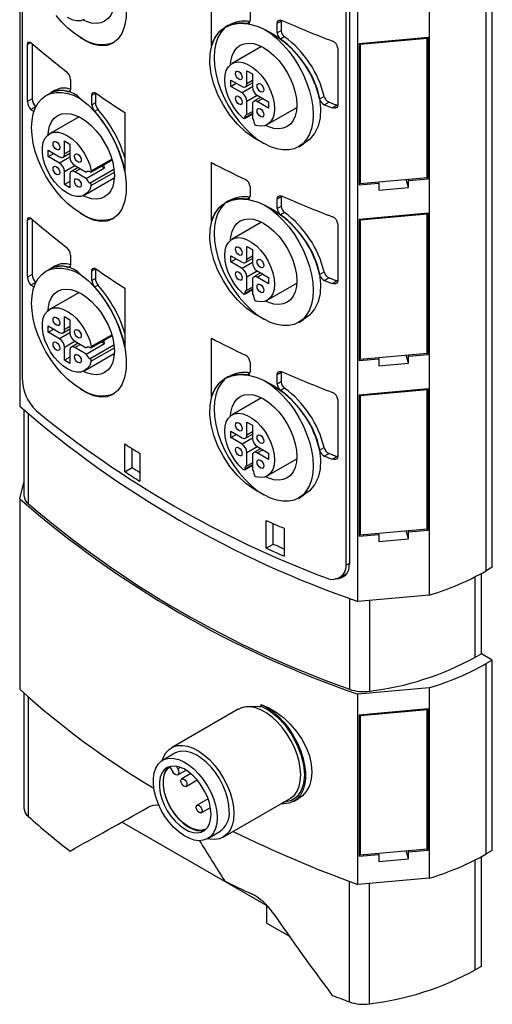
# Model space of a CAD drawing. Header units: millimetres. Extents: x 0 to 699, y 0 to 540.
# Tile 6 of 8: x 478 to 533, y 325 to 439. Entities that reach past the tile are written whole.
import ezdxf

# ---------------------------------------------------------------- set-up
doc = ezdxf.new("R2010")
doc.units = ezdxf.units.MM
doc.header["$LTSCALE"] = 2.5

msp = doc.modelspace()

# ---------------------------------------------------------------- linework, layer by layer
for p, q in [((477.985, 483.636), (477.985, 394.552)), ((478.259, 479.162), (478.259, 397.867)), ((532.933, 375.815), (532.933, 464.9)), ((532.226, 375.407), (532.226, 464.491)), ((525.608, 461.675), (525.608, 372.59)), ((517.306, 371.852), (517.306, 460.937)), ((515.948, 376.052), (515.948, 457.404)), ((516.31, 457.613), (516.31, 376.261)), ((500.28, 436.414), (500.28, 443.252)), ((504.767, 440.472), (504.767, 439.36)), ((502.247, 438.804), (501.868, 438.585)), ((504.388, 438.994), (504.738, 439.196)), ((507.932, 439.033), (508.372, 439.287)), ((507.932, 437.922), (507.932, 439.033)), ((508.383, 439.385), (508.372, 439.287)), ((508.372, 439.287), (508.372, 438.175)), ((508.372, 438.175), (507.932, 437.922)), ((508.768, 437.462), (508.323, 437.206)), ((525.46, 437.369), (517.455, 436.658)), ((525.361, 437.279), (517.553, 436.585)), ((525.34, 437.359), (525.361, 437.279)), ((525.361, 421.111), (525.361, 437.279)), ((525.46, 420.957), (525.46, 437.369)), ((479.295, 436.785), (478.902, 436.558)), ((478.902, 429.944), (478.902, 436.558)), ((479.453, 436.651), (479.453, 430.262)), ((506.098, 436.339), (502.669, 434.36)), ((505.969, 436.401), (505.959, 436.259)), ((514.964, 436.153), (514.964, 429.539)), ((517.455, 436.658), (517.455, 420.245)), ((517.553, 436.585), (517.532, 436.665)), ((517.553, 436.585), (517.553, 420.417)), ((504.401, 433.524), (505.037, 433.157)), ((504.401, 432.013), (504.401, 433.524)), ((505.037, 433.157), (505.037, 431.646)), ((483.891, 432.499), (483.891, 431.387)), ((502.527, 432.442), (503.835, 431.687)), ((502.527, 431.707), (502.527, 432.442)), ((502.527, 431.707), (503.164, 432.075)), ((503.835, 430.952), (502.527, 431.707)), ((505.037, 431.646), (503.835, 430.952)), ((504.235, 431.647), (505.037, 432.11)), ((505.037, 432.381), (504.401, 432.013)), ((479.453, 430.262), (478.902, 429.944)), ((481.63, 430.969), (481.058, 430.639)), ((482.108, 431.257), (481.625, 430.978)), ((483.594, 431.068), (483.868, 431.227)), ((486.382, 430.671), (486.786, 430.904)), ((486.382, 429.56), (486.382, 430.671)), ((486.786, 430.904), (486.786, 429.793)), ((504.401, 429.972), (505.603, 430.666)), ((506.005, 430.434), (505.203, 429.971)), ((505.603, 430.666), (506.911, 429.911)), ((505.603, 429.931), (506.24, 430.299)), ((512.859, 430.249), (513.372, 430.545)), ((479.836, 429.341), (479.296, 429.029)), ((486.786, 429.793), (486.382, 429.56)), ((504.401, 428.43), (504.401, 429.972)), ((505.037, 429.605), (505.037, 428.063)), ((506.911, 429.176), (505.603, 429.931)), ((506.769, 427.258), (510.197, 429.237)), ((506.911, 429.911), (506.911, 429.176)), ((510.058, 429.157), (510.187, 429.095)), ((513.959, 429.861), (513.436, 429.559)), ((514.909, 429.507), (514.369, 429.196)), ((484.884, 428.172), (481.456, 426.193)), ((484.756, 428.234), (484.745, 428.091)), ((487.091, 429.027), (486.692, 428.797)), ((490.208, 428.653), (490.208, 421.815)), ((504.112, 427.966), (505.037, 428.5)), ((505.037, 428.563), (504.154, 428.052)), ((504.401, 428.43), (505.037, 428.797)), ((505.037, 428.31), (504.918, 428.431)), ((483.188, 425.357), (483.824, 424.989)), ((483.188, 423.846), (483.188, 425.357)), ((483.824, 424.989), (483.824, 423.479)), ((510.42, 424.69), (510.992, 425.02)), ((481.314, 424.275), (482.622, 423.519)), ((481.314, 423.54), (481.314, 424.275)), ((481.314, 423.54), (481.95, 423.907)), ((482.622, 422.785), (481.314, 423.54)), ((483.824, 423.478), (482.622, 422.785)), ((483.022, 423.48), (483.824, 423.943)), ((483.824, 424.213), (483.188, 423.846)), ((483.188, 421.805), (484.39, 422.499)), ((484.792, 422.267), (483.99, 421.804)), ((484.39, 422.499), (485.725, 421.728)), ((486.272, 421.746), (488.718, 423.158)), ((486.308, 421.882), (488.69, 423.257)), ((487.468, 422.436), (487.847, 422.218)), ((500.28, 416.001), (500.28, 422.838)), ((483.188, 420.294), (483.188, 421.805)), ((483.824, 421.437), (483.824, 419.927)), ((484.39, 421.764), (485.026, 422.131)), ((485.725, 420.993), (484.39, 421.764)), ((485.725, 420.993), (487.847, 422.218)), ((485.875, 421.814), (485.725, 421.728)), ((488.948, 422.048), (486.176, 420.447)), ((488.98, 421.708), (486.308, 420.166)), ((517.553, 420.417), (525.361, 421.111)), ((525.361, 421.327), (525.46, 420.957)), ((483.824, 420.662), (483.188, 420.294)), ((483.824, 419.927), (483.188, 420.294)), ((485.556, 419.091), (488.984, 421.07)), ((488.845, 420.99), (488.974, 420.928)), ((504.767, 420.058), (504.767, 418.946)), ((517.553, 420.417), (517.455, 420.788)), ((517.455, 420.245), (519.728, 420.447)), ((519.728, 420.447), (519.685, 420.607)), ((519.728, 420.447), (519.728, 419.631)), ((523.187, 419.938), (522.932, 420.895)), ((523.144, 420.914), (523.187, 420.755)), ((523.187, 420.755), (525.46, 420.957)), ((523.187, 419.938), (523.187, 420.755)), ((507.932, 418.62), (508.372, 418.873)), ((508.383, 418.972), (508.372, 418.873)), ((508.372, 418.873), (508.372, 417.762)), ((519.728, 419.631), (523.187, 419.938)), ((502.247, 418.391), (501.868, 418.172)), ((504.388, 418.581), (504.738, 418.783)), ((507.932, 417.508), (507.932, 418.62)), ((508.372, 417.762), (507.932, 417.508)), ((508.768, 417.049), (508.323, 416.792)), ((525.46, 416.956), (517.455, 416.244)), ((525.361, 416.865), (517.553, 416.171)), ((525.34, 416.945), (525.361, 416.865)), ((525.361, 400.698), (525.361, 416.865)), ((525.46, 400.543), (525.46, 416.956)), ((479.278, 416.362), (478.902, 416.145)), ((478.902, 409.531), (478.902, 416.145)), ((479.453, 416.238), (479.453, 409.849)), ((506.098, 415.925), (502.669, 413.946)), ((505.969, 415.988), (505.959, 415.845)), ((514.964, 415.74), (514.964, 409.126)), ((517.455, 416.244), (517.455, 399.832)), ((517.553, 416.171), (517.532, 416.251)), ((517.553, 416.171), (517.553, 400.004)), ((504.401, 413.111), (505.037, 412.743)), ((504.401, 411.6), (504.401, 413.111)), ((483.891, 412.085), (483.891, 410.973)), ((502.527, 412.028), (503.835, 411.273)), ((502.527, 411.294), (502.527, 412.028)), ((505.037, 411.967), (504.401, 411.6)), ((505.037, 412.743), (505.037, 411.233)), ((482.108, 410.843), (481.625, 410.565)), ((483.594, 410.655), (483.868, 410.813)), ((502.527, 411.294), (503.164, 411.661)), ((503.835, 410.538), (502.527, 411.294)), ((505.037, 411.232), (503.835, 410.538)), ((504.235, 411.234), (505.037, 411.697)), ((479.453, 409.849), (478.902, 409.531)), ((481.63, 410.556), (481.058, 410.225)), ((486.382, 410.258), (486.786, 410.491)), ((486.382, 409.146), (486.382, 410.258)), ((486.786, 410.491), (486.786, 409.379)), ((504.401, 409.559), (505.603, 410.253)), ((506.005, 410.021), (505.203, 409.557)), ((505.603, 410.253), (506.911, 409.498)), ((505.603, 409.518), (506.24, 409.885)), ((512.859, 409.835), (513.372, 410.131)), ((479.836, 408.927), (479.296, 408.615)), ((486.786, 409.379), (486.382, 409.146)), ((487.091, 408.614), (486.692, 408.383)), ((504.401, 408.017), (504.401, 409.559)), ((505.037, 409.191), (505.037, 407.649)), ((506.911, 408.763), (505.603, 409.518)), ((506.769, 406.845), (510.197, 408.824)), ((506.911, 409.498), (506.911, 408.763)), ((510.058, 408.744), (510.187, 408.681)), ((513.959, 409.447), (513.436, 409.145)), ((514.909, 409.094), (514.369, 408.782)), ((484.884, 407.758), (481.456, 405.779)), ((484.756, 407.82), (484.745, 407.678)), ((490.208, 408.239), (490.208, 401.401)), ((504.112, 407.552), (505.037, 408.086)), ((505.037, 408.149), (504.154, 407.639)), ((504.401, 408.017), (505.037, 408.384)), ((505.037, 407.896), (504.918, 408.017)), ((483.188, 404.943), (483.824, 404.576)), ((483.188, 403.433), (483.188, 404.943)), ((483.824, 404.576), (483.824, 403.065)), ((510.42, 404.276), (510.992, 404.607)), ((481.314, 403.861), (482.622, 403.106)), ((481.314, 403.126), (481.314, 403.861)), ((481.314, 403.126), (481.95, 403.494)), ((482.622, 402.371), (481.314, 403.126)), ((483.824, 403.065), (482.622, 402.371)), ((483.022, 403.066), (483.824, 403.529)), ((483.824, 403.8), (483.188, 403.433)), ((486.308, 401.468), (488.69, 402.843)), ((483.188, 401.391), (484.39, 402.085)), ((484.792, 401.853), (483.99, 401.39)), ((484.39, 402.085), (485.725, 401.314)), ((484.39, 401.35), (485.026, 401.718)), ((485.725, 400.58), (487.847, 401.804)), ((486.272, 401.332), (488.718, 402.745)), ((487.468, 402.023), (487.847, 401.804)), ((500.28, 395.587), (500.28, 402.425)), ((483.188, 399.881), (483.188, 401.391)), ((483.824, 401.024), (483.824, 399.513)), ((485.725, 400.58), (484.39, 401.35)), ((485.556, 398.677), (488.984, 400.656)), ((485.875, 401.401), (485.725, 401.314)), ((488.948, 401.634), (486.176, 400.034)), ((488.98, 401.295), (486.308, 399.752)), ((488.845, 400.576), (488.974, 400.514)), ((517.553, 400.004), (525.361, 400.698)), ((523.144, 400.501), (523.187, 400.341)), ((523.187, 400.341), (525.46, 400.543)), ((525.361, 400.914), (525.46, 400.543)), ((483.824, 400.248), (483.188, 399.881)), ((483.824, 399.513), (483.188, 399.881)), ((504.767, 399.645), (504.767, 398.533)), ((517.553, 400.004), (517.455, 400.374)), ((517.455, 399.832), (519.728, 400.034)), ((519.728, 400.034), (519.685, 400.193)), ((519.728, 400.034), (519.728, 399.217)), ((519.728, 399.217), (523.187, 399.525)), ((523.187, 399.525), (522.932, 400.482)), ((523.187, 399.525), (523.187, 400.341)), ((504.388, 398.167), (504.738, 398.369)), ((507.932, 398.206), (508.372, 398.46)), ((508.383, 398.558), (508.372, 398.46)), ((508.372, 398.46), (508.372, 397.348)), ((502.247, 397.977), (501.868, 397.758)), ((507.932, 397.095), (507.932, 398.206)), ((508.372, 397.348), (507.932, 397.095)), ((508.768, 396.635), (508.323, 396.379)), ((525.46, 396.542), (517.455, 395.831)), ((525.361, 396.452), (517.553, 395.758)), ((525.34, 396.532), (525.361, 396.452)), ((525.361, 380.284), (525.361, 396.452)), ((525.46, 380.13), (525.46, 396.542)), ((506.098, 395.512), (502.669, 393.533)), ((505.969, 395.574), (505.959, 395.432)), ((514.964, 395.326), (514.964, 388.712)), ((517.455, 395.831), (517.455, 379.418)), ((517.553, 395.758), (517.532, 395.838)), ((517.553, 395.758), (517.553, 379.59)), ((478.486, 394.098), (478.486, 384.149)), ((478.967, 393.668), (478.967, 383.208)), ((504.401, 392.697), (505.037, 392.33)), ((504.401, 391.186), (504.401, 392.697)), ((502.527, 391.615), (503.835, 390.86)), ((502.527, 390.88), (502.527, 391.615)), ((505.037, 391.554), (504.401, 391.186)), ((505.037, 392.33), (505.037, 390.819)), ((502.527, 390.88), (503.164, 391.248)), ((503.835, 390.125), (502.527, 390.88)), ((505.037, 390.819), (503.835, 390.125)), ((504.235, 390.82), (505.037, 391.283)), ((490.216, 386.922), (490.216, 390.148)), ((491.059, 387.409), (491.059, 389.609)), ((504.401, 389.145), (505.603, 389.839)), ((504.401, 387.603), (504.401, 389.145)), ((506.005, 389.607), (505.203, 389.144)), ((505.603, 389.839), (506.911, 389.084)), ((505.603, 389.104), (506.24, 389.472)), ((506.911, 388.349), (505.603, 389.104)), ((506.911, 389.084), (506.911, 388.349)), ((512.859, 389.422), (513.372, 389.718)), ((491.97, 389.038), (491.97, 385.812)), ((504.401, 387.603), (505.037, 387.97)), ((505.037, 388.778), (505.037, 387.236)), ((506.769, 386.431), (510.197, 388.41)), ((510.058, 388.33), (510.187, 388.268)), ((513.959, 389.034), (513.436, 388.732)), ((514.909, 388.68), (514.369, 388.369)), ((490.216, 386.922), (491.059, 387.409)), ((504.112, 387.139), (505.037, 387.673)), ((505.037, 387.736), (504.154, 387.225)), ((505.037, 387.483), (504.918, 387.604)), ((477.985, 383.773), (478.486, 385.652)), ((477.985, 383.773), (477.985, 361.645)), ((510.42, 383.863), (510.992, 384.193)), ((506.647, 378.039), (506.647, 381.264)), ((507.469, 378.513), (507.469, 380.896)), ((508.73, 380.343), (508.73, 377.118)), ((517.553, 379.59), (517.455, 379.961)), ((517.553, 379.59), (525.361, 380.284)), ((523.187, 379.111), (522.932, 380.068)), ((523.144, 380.087), (523.187, 379.928)), ((523.187, 379.928), (525.46, 380.13)), ((523.187, 379.111), (523.187, 379.928)), ((525.361, 380.5), (525.46, 380.13)), ((517.455, 379.418), (519.728, 379.62)), ((519.728, 379.62), (519.685, 379.78)), ((519.728, 379.62), (519.728, 378.804)), ((519.728, 378.804), (523.187, 379.111)), ((506.647, 378.039), (507.469, 378.513)), ((516.31, 376.261), (515.948, 376.052)), ((516.31, 376.261), (516.31, 376.139)), ((532.933, 375.815), (532.226, 375.407)), ((515.217, 374.649), (515.928, 375.06)), ((530.953, 365.363), (530.953, 374.717)), ((531.66, 365.771), (531.66, 375.089)), ((516.326, 372.213), (516.326, 361.641)), ((525.608, 372.59), (517.306, 371.852)), ((518.64, 371.971), (518.64, 361.409)), ((530.953, 365.363), (531.66, 365.771)), ((532.933, 365.037), (531.66, 365.771)), ((532.933, 365.037), (532.226, 364.628)), ((532.933, 342.908), (532.933, 365.037)), ((532.226, 342.5), (532.226, 364.628)), ((525.608, 361.812), (517.306, 361.074)), ((525.608, 361.812), (525.608, 339.683)), ((478.486, 361.191), (478.486, 347.813)), ((478.967, 360.762), (478.967, 346.872)), ((517.306, 338.945), (517.306, 361.074)), ((503.387, 359.315), (495.638, 354.842)), ((506.062, 359.688), (506.062, 359.852)), ((525.46, 359.349), (517.455, 358.637)), ((525.34, 359.338), (525.361, 359.258)), ((525.46, 342.936), (525.46, 359.349)), ((517.455, 358.637), (517.455, 342.225)), ((517.553, 358.564), (517.532, 358.644)), ((525.361, 359.258), (517.553, 358.564)), ((517.553, 358.564), (517.553, 342.397)), ((525.361, 343.091), (525.361, 359.258)), ((496.013, 354.192), (494.599, 353.376)), ((495.446, 352.603), (495.775, 352.034)), ((496.375, 352.38), (496.2, 352.683)), ((496.679, 352.556), (496.375, 352.38)), ((496.375, 351.688), (497.327, 352.238)), ((497.887, 351.831), (496.832, 351.222)), ((497.332, 350.355), (498.618, 351.098)), ((499.886, 348.902), (498.6, 348.16)), ((499.1, 347.294), (500.155, 347.903)), ((501.638, 344.449), (509.416, 348.939)), ((509.416, 348.939), (509.466, 348.97)), ((509.878, 348.629), (510.392, 348.925)), ((506.689, 336.503), (489.878, 346.208)), ((499.849, 344.282), (501.263, 345.099)), ((525.361, 343.307), (525.46, 342.936)), ((517.553, 342.397), (517.455, 342.767)), ((517.455, 342.225), (519.728, 342.427)), ((517.553, 342.397), (525.361, 343.091)), ((519.728, 342.427), (519.685, 342.586)), ((519.728, 342.427), (519.728, 341.61)), ((523.187, 341.918), (522.932, 342.875)), ((523.144, 342.894), (523.187, 342.734)), ((523.187, 342.734), (525.46, 342.936)), ((523.187, 341.918), (523.187, 342.734)), ((531.66, 329.435), (531.66, 342.183)), ((532.933, 342.908), (532.226, 342.5)), ((519.728, 341.61), (523.187, 341.918)), ((530.953, 329.027), (530.953, 341.811)), ((516.326, 325.305), (516.326, 339.306)), ((525.608, 339.683), (517.306, 338.945)), ((518.64, 325.073), (518.64, 339.064)), ((506.689, 336.507), (506.689, 334.462)), ((509.322, 332.942), (506.689, 334.462)), ((531.66, 329.435), (530.953, 329.027))]:
    msp.add_line(p, q)
at = {"flags": 128}
for points in [[(485.071, 450.684), (485.929, 449.978), (486.775, 449.108), (487.584, 448.094), (488.332, 446.967), (488.989, 445.761), (489.54, 444.505), (489.962, 443.237), (490.246, 441.989), (490.379, 440.796), (490.359, 439.689), (490.185, 438.702), (489.865, 437.862), (489.408, 437.195), (488.83, 436.718), (488.151, 436.451), (487.392, 436.397), (486.576, 436.563), (485.73, 436.942), (485.071, 437.375)], [(488.992, 441.766), (488.945, 441.096), (488.803, 440.498), (488.571, 439.985), (488.255, 439.572), (487.862, 439.267), (487.401, 439.079), (486.885, 439.011), (486.325, 439.067), (485.736, 439.243), (485.362, 439.412)], [(485.071, 437.375), (484.324, 437.871), (483.591, 438.471), (482.884, 439.164), (482.215, 439.938)], [(485.49, 439.469), (485.065, 439.333), (484.586, 439.325), (484.07, 439.446), (483.535, 439.691)], [(506.407, 425.058), (505.328, 425.637), (504.286, 426.394), (503.311, 427.312), (502.428, 428.361), (501.664, 429.505), (501.034, 430.715), (500.556, 431.951), (500.238, 433.179), (500.089, 434.363), (500.111, 435.471), (500.306, 436.47), (500.665, 437.333), (501.184, 438.036), (501.847, 438.562), (502.64, 438.895), (503.541, 439.031), (504.529, 438.964), (505.575, 438.701), (506.407, 438.367)], [(501.842, 438.5), (501.789, 438.453), (501.365, 437.971), (501.027, 437.381), (500.782, 436.694), (500.633, 435.92), (500.583, 435.075), (500.633, 434.172), (500.782, 433.226), (501.027, 432.255), (501.365, 431.275), (501.789, 430.304), (502.292, 429.357), (502.866, 428.452), (503.5, 427.604), (504.183, 426.828), (504.903, 426.137), (505.649, 425.544), (506.407, 425.058)], [(506.407, 438.367), (507.504, 437.766), (508.576, 436.999), (509.593, 436.086), (510.523, 435.051), (511.339, 433.921), (512.013, 432.726), (512.516, 431.511), (512.842, 430.299), (512.973, 429.142), (512.916, 428.053), (512.671, 427.075), (512.251, 426.222), (511.664, 425.519), (510.988, 425.027)], [(506.407, 438.367), (507.153, 437.871), (507.886, 437.271), (508.593, 436.578), (509.262, 435.804), (509.882, 434.961), (510.442, 434.064), (510.933, 433.127), (511.347, 432.168), (511.676, 431.201), (511.915, 430.244), (512.06, 429.312), (512.108, 428.421), (512.06, 427.586), (511.915, 426.822), (511.676, 426.141), (511.347, 425.554), (510.933, 425.072), (510.442, 424.702), (509.882, 424.452), (509.262, 424.325), (508.593, 424.323), (507.886, 424.446), (507.153, 424.692), (506.407, 425.058)], [(507.932, 439.033), (507.963, 439.207), (508.053, 439.335), (508.193, 439.401), (508.367, 439.399), (508.495, 439.358)], [(478.902, 436.558), (478.923, 436.726), (478.985, 436.837), (479.081, 436.881), (479.202, 436.851), (479.296, 436.786)], [(502.493, 434.239), (502.533, 434.646), (502.675, 435.244), (502.906, 435.757), (503.223, 436.17), (503.616, 436.475), (504.077, 436.664), (504.593, 436.731), (505.153, 436.675), (505.742, 436.499), (506.345, 436.205), (506.949, 435.802), (507.538, 435.298), (508.098, 434.708), (508.614, 434.044), (509.075, 433.324), (509.468, 432.565), (509.785, 431.786), (510.016, 431.006), (510.158, 430.244), (510.205, 429.52)], [(503.976, 428.002), (503.471, 428.508), (503.009, 429.094), (502.605, 429.738), (502.275, 430.42), (502.029, 431.115), (501.875, 431.799), (501.82, 432.45), (501.865, 433.043), (502.008, 433.56), (502.245, 433.982), (502.566, 434.294), (502.963, 434.487), (503.419, 434.552), (503.921, 434.488), (504.45, 434.298), (504.988, 433.987), (505.517, 433.567), (506.019, 433.051), (506.476, 432.458), (506.872, 431.809), (507.194, 431.125), (507.43, 430.43), (507.573, 429.748), (507.618, 429.102), (507.563, 428.516), (507.41, 428.009), (507.163, 427.598), (506.833, 427.298), (506.43, 427.119), (505.967, 427.067), (505.462, 427.144)], [(503.468, 432.528), (503.319, 432.648), (503.193, 432.818), (503.108, 433.012), (503.079, 433.201), (503.108, 433.356), (503.193, 433.453), (503.319, 433.478), (503.468, 433.426), (503.616, 433.306), (503.743, 433.136), (503.827, 432.941), (503.856, 432.752), (503.827, 432.598), (503.743, 432.501), (503.616, 432.476), (503.468, 432.528)], [(505.971, 431.083), (505.822, 431.203), (505.696, 431.373), (505.611, 431.567), (505.582, 431.756), (505.611, 431.911), (505.696, 432.008), (505.822, 432.033), (505.971, 431.981), (506.12, 431.861), (506.246, 431.691), (506.33, 431.496), (506.36, 431.307), (506.33, 431.153), (506.246, 431.056), (506.12, 431.031), (505.971, 431.083)], [(485.071, 416.962), (484.324, 417.458), (483.591, 418.058), (482.884, 418.75), (482.215, 419.525), (481.596, 420.368), (481.036, 421.265), (480.545, 422.201), (480.131, 423.161), (479.802, 424.127), (479.563, 425.085), (479.418, 426.017), (479.369, 426.907), (479.418, 427.742), (479.563, 428.507), (479.802, 429.188), (480.131, 429.775), (480.545, 430.257), (481.036, 430.626), (481.596, 430.877), (482.215, 431.004), (482.884, 431.006), (483.591, 430.883), (484.324, 430.636), (485.071, 430.27)], [(483.891, 431.387), (483.867, 431.217), (483.798, 431.102), (483.693, 431.055), (483.594, 431.068)], [(485.071, 430.27), (485.929, 429.564), (486.775, 428.694), (487.584, 427.68), (488.332, 426.553), (488.989, 425.347), (489.54, 424.091), (489.962, 422.824), (490.246, 421.575), (490.379, 420.382), (490.359, 419.276), (490.185, 418.289), (489.865, 417.448), (489.408, 416.781), (488.83, 416.305), (488.151, 416.037), (487.392, 415.984), (486.576, 416.15), (485.73, 416.528), (485.071, 416.962)], [(486.382, 430.671), (486.407, 430.842), (486.479, 430.959), (486.589, 431.008), (486.727, 430.984), (486.828, 430.929)], [(503.468, 429.637), (503.319, 429.757), (503.193, 429.928), (503.108, 430.122), (503.079, 430.311), (503.108, 430.466), (503.193, 430.563), (503.319, 430.587), (503.468, 430.535), (503.616, 430.415), (503.743, 430.245), (503.827, 430.051), (503.856, 429.862), (503.827, 429.707), (503.743, 429.61), (503.616, 429.586), (503.468, 429.637)], [(505.971, 428.192), (505.822, 428.312), (505.696, 428.483), (505.611, 428.677), (505.582, 428.866), (505.611, 429.021), (505.696, 429.118), (505.822, 429.142), (505.971, 429.09), (506.12, 428.97), (506.246, 428.8), (506.33, 428.606), (506.36, 428.417), (506.33, 428.262), (506.246, 428.165), (506.12, 428.14), (505.971, 428.192)], [(510.205, 429.52), (510.158, 428.85), (510.016, 428.252), (509.785, 427.739), (509.468, 427.326), (509.075, 427.021), (508.614, 426.832), (508.098, 426.765), (507.538, 426.82), (506.949, 426.997), (506.576, 427.166)], [(514.964, 429.539), (514.931, 429.365), (514.838, 429.236), (514.693, 429.164), (514.511, 429.158), (514.369, 429.196)], [(481.279, 426.071), (481.32, 426.479), (481.461, 427.077), (481.693, 427.589), (482.01, 428.003), (482.403, 428.308), (482.864, 428.496), (483.38, 428.563), (483.94, 428.508), (484.528, 428.331), (485.132, 428.038), (485.736, 427.634), (486.325, 427.131), (486.885, 426.54), (487.401, 425.877), (487.862, 425.157), (488.255, 424.398), (488.571, 423.619), (488.803, 422.839), (488.945, 422.077), (488.992, 421.352)], [(504.154, 428.052), (504.149, 428.019), (504.138, 427.991), (504.12, 427.971), (504.097, 427.959), (504.069, 427.957), (504.039, 427.963), (504.008, 427.979), (503.976, 428.002)], [(486.308, 420.166), (486.123, 419.69), (485.847, 419.315), (485.49, 419.055), (485.065, 418.919), (484.586, 418.911), (484.07, 419.032), (483.535, 419.278), (482.998, 419.639), (482.479, 420.104), (481.996, 420.656), (481.564, 421.277), (481.2, 421.945), (480.915, 422.637), (480.719, 423.329), (480.619, 423.997), (480.619, 424.619), (480.719, 425.172), (480.915, 425.639), (481.2, 426.002), (481.564, 426.249), (481.996, 426.371), (482.479, 426.365), (482.998, 426.231), (483.535, 425.973), (484.07, 425.6), (484.586, 425.125), (485.065, 424.564), (485.49, 423.937), (485.847, 423.266), (486.123, 422.573), (486.308, 421.882)], [(482.254, 424.36), (482.106, 424.481), (481.979, 424.651), (481.895, 424.845), (481.865, 425.034), (481.895, 425.189), (481.979, 425.286), (482.106, 425.31), (482.254, 425.259), (482.403, 425.139), (482.529, 424.968), (482.614, 424.774), (482.643, 424.585), (482.614, 424.43), (482.529, 424.333), (482.403, 424.309), (482.254, 424.36)], [(484.758, 422.915), (484.609, 423.035), (484.483, 423.206), (484.398, 423.4), (484.369, 423.589), (484.398, 423.744), (484.483, 423.841), (484.609, 423.865), (484.758, 423.814), (484.906, 423.693), (485.033, 423.523), (485.117, 423.329), (485.146, 423.14), (485.117, 422.985), (485.033, 422.888), (484.906, 422.864), (484.758, 422.915)], [(482.254, 421.47), (482.106, 421.59), (481.979, 421.76), (481.895, 421.955), (481.865, 422.143), (481.895, 422.298), (481.979, 422.395), (482.106, 422.42), (482.254, 422.368), (482.403, 422.248), (482.529, 422.078), (482.614, 421.883), (482.643, 421.694), (482.614, 421.54), (482.529, 421.443), (482.403, 421.418), (482.254, 421.47)], [(488.992, 421.352), (488.945, 420.683), (488.803, 420.084), (488.571, 419.572), (488.255, 419.158), (487.862, 418.853), (487.401, 418.665), (486.885, 418.598), (486.325, 418.653), (485.736, 418.83), (485.362, 418.999)], [(486.308, 421.882), (486.313, 421.843), (486.31, 421.808), (486.301, 421.778), (486.285, 421.756), (486.263, 421.742), (486.237, 421.737), (486.207, 421.74), (486.176, 421.753)], [(484.758, 420.025), (484.609, 420.145), (484.483, 420.315), (484.398, 420.509), (484.369, 420.698), (484.398, 420.853), (484.483, 420.95), (484.609, 420.975), (484.758, 420.923), (484.906, 420.803), (485.033, 420.633), (485.117, 420.438), (485.146, 420.249), (485.117, 420.095), (485.033, 419.998), (484.906, 419.973), (484.758, 420.025)], [(507.932, 418.62), (507.963, 418.794), (508.053, 418.921), (508.193, 418.988), (508.367, 418.986), (508.495, 418.945)], [(506.407, 404.645), (505.328, 405.223), (504.286, 405.981), (503.311, 406.898), (502.428, 407.947), (501.664, 409.092), (501.034, 410.301), (500.556, 411.537), (500.238, 412.766), (500.089, 413.95), (500.111, 415.058), (500.306, 416.056), (500.665, 416.92), (501.184, 417.622), (501.847, 418.148), (502.64, 418.481), (503.541, 418.617), (504.529, 418.55), (505.575, 418.287), (506.407, 417.953)], [(501.842, 418.086), (501.789, 418.039), (501.365, 417.558), (501.027, 416.968), (500.782, 416.28), (500.633, 415.507), (500.583, 414.661), (500.633, 413.758), (500.782, 412.813), (501.027, 411.842), (501.365, 410.862), (501.789, 409.89), (502.292, 408.944), (502.866, 408.039), (503.5, 407.191), (504.183, 406.415), (504.903, 405.724), (505.649, 405.13), (506.407, 404.645)], [(506.407, 417.953), (507.504, 417.353), (508.576, 416.586), (509.593, 415.672), (510.523, 414.638), (511.339, 413.507), (512.013, 412.313), (512.516, 411.098), (512.842, 409.885), (512.973, 408.728), (512.916, 407.64), (512.671, 406.661), (512.251, 405.809), (511.664, 405.105), (510.988, 404.613)], [(506.407, 417.953), (507.153, 417.457), (507.886, 416.857), (508.593, 416.165), (509.262, 415.39), (509.882, 414.547), (510.442, 413.65), (510.933, 412.714), (511.347, 411.754), (511.676, 410.788), (511.915, 409.83), (512.06, 408.898), (512.108, 408.008), (512.06, 407.173), (511.915, 406.408), (511.676, 405.727), (511.347, 405.14), (510.933, 404.658), (510.442, 404.289), (509.882, 404.038), (509.262, 403.911), (508.593, 403.909), (507.886, 404.032), (507.153, 404.279), (506.407, 404.645)], [(478.902, 416.145), (478.923, 416.312), (478.985, 416.423), (479.081, 416.467), (479.202, 416.438), (479.296, 416.373)], [(502.493, 413.825), (502.533, 414.232), (502.675, 414.831), (502.906, 415.343), (503.223, 415.757), (503.616, 416.062), (504.077, 416.25), (504.593, 416.317), (505.153, 416.262), (505.742, 416.085), (506.345, 415.792), (506.949, 415.388), (507.538, 414.885), (508.098, 414.294), (508.614, 413.631), (509.075, 412.911), (509.468, 412.152), (509.785, 411.373), (510.016, 410.593), (510.158, 409.831), (510.205, 409.106)], [(503.976, 407.589), (503.471, 408.095), (503.009, 408.68), (502.605, 409.325), (502.275, 410.006), (502.029, 410.701), (501.875, 411.386), (501.82, 412.036), (501.865, 412.63), (502.008, 413.146), (502.245, 413.568), (502.566, 413.881), (502.963, 414.073), (503.419, 414.138), (503.921, 414.075), (504.45, 413.884), (504.988, 413.574), (505.517, 413.153), (506.019, 412.638), (506.476, 412.045), (506.872, 411.395), (507.194, 410.711), (507.43, 410.016), (507.573, 409.334), (507.618, 408.689), (507.563, 408.102), (507.41, 407.595), (507.163, 407.184), (506.833, 406.884), (506.43, 406.705), (505.967, 406.653), (505.462, 406.731)], [(503.468, 412.114), (503.319, 412.234), (503.193, 412.405), (503.108, 412.599), (503.079, 412.788), (503.108, 412.943), (503.193, 413.04), (503.319, 413.064), (503.468, 413.012), (503.616, 412.892), (503.743, 412.722), (503.827, 412.528), (503.856, 412.339), (503.827, 412.184), (503.743, 412.087), (503.616, 412.063), (503.468, 412.114)], [(483.891, 410.973), (483.867, 410.804), (483.798, 410.689), (483.693, 410.642), (483.594, 410.655)], [(505.971, 410.669), (505.822, 410.789), (505.696, 410.96), (505.611, 411.154), (505.582, 411.343), (505.611, 411.498), (505.696, 411.595), (505.822, 411.619), (505.971, 411.567), (506.12, 411.447), (506.246, 411.277), (506.33, 411.083), (506.36, 410.894), (506.33, 410.739), (506.246, 410.642), (506.12, 410.618), (505.971, 410.669)], [(485.071, 396.548), (484.324, 397.044), (483.591, 397.644), (482.884, 398.337), (482.215, 399.111), (481.596, 399.954), (481.036, 400.851), (480.545, 401.788), (480.131, 402.747), (479.802, 403.714), (479.563, 404.671), (479.418, 405.603), (479.369, 406.494), (479.418, 407.329), (479.563, 408.093), (479.802, 408.774), (480.131, 409.361), (480.545, 409.843), (481.036, 410.213), (481.596, 410.463), (482.215, 410.59), (482.884, 410.592), (483.591, 410.469), (484.324, 410.223), (485.071, 409.857)], [(485.071, 409.857), (485.929, 409.151), (486.775, 408.281), (487.584, 407.267), (488.332, 406.14), (488.989, 404.934), (489.54, 403.678), (489.962, 402.41), (490.246, 401.162), (490.379, 399.969), (490.359, 398.862), (490.185, 397.875), (489.865, 397.035), (489.408, 396.368), (488.83, 395.891), (488.151, 395.624), (487.392, 395.57), (486.576, 395.736), (485.73, 396.115), (485.071, 396.548)], [(486.382, 410.258), (486.407, 410.429), (486.479, 410.545), (486.589, 410.594), (486.727, 410.571), (486.828, 410.515)], [(503.468, 409.224), (503.319, 409.344), (503.193, 409.514), (503.108, 409.708), (503.079, 409.897), (503.108, 410.052), (503.193, 410.149), (503.319, 410.174), (503.468, 410.122), (503.616, 410.002), (503.743, 409.832), (503.827, 409.637), (503.856, 409.448), (503.827, 409.294), (503.743, 409.197), (503.616, 409.172), (503.468, 409.224)], [(505.971, 407.779), (505.822, 407.899), (505.696, 408.069), (505.611, 408.263), (505.582, 408.452), (505.611, 408.607), (505.696, 408.704), (505.822, 408.729), (505.971, 408.677), (506.12, 408.557), (506.246, 408.387), (506.33, 408.192), (506.36, 408.003), (506.33, 407.849), (506.246, 407.751), (506.12, 407.727), (505.971, 407.779)], [(510.205, 409.106), (510.158, 408.436), (510.016, 407.838), (509.785, 407.326), (509.468, 406.912), (509.075, 406.607), (508.614, 406.419), (508.098, 406.352), (507.538, 406.407), (506.949, 406.584), (506.576, 406.752)], [(514.964, 409.126), (514.931, 408.952), (514.838, 408.822), (514.693, 408.75), (514.511, 408.744), (514.369, 408.782)], [(481.279, 405.658), (481.32, 406.065), (481.461, 406.664), (481.693, 407.176), (482.01, 407.59), (482.403, 407.894), (482.864, 408.083), (483.38, 408.15), (483.94, 408.095), (484.528, 407.918), (485.132, 407.624), (485.736, 407.221), (486.325, 406.717), (486.885, 406.127), (487.401, 405.463), (487.862, 404.743), (488.255, 403.984), (488.571, 403.205), (488.803, 402.425), (488.945, 401.664), (488.992, 400.939)], [(504.154, 407.639), (504.149, 407.605), (504.138, 407.578), (504.12, 407.557), (504.097, 407.546), (504.069, 407.543), (504.039, 407.55), (504.008, 407.565), (503.976, 407.589)], [(486.308, 399.752), (486.123, 399.276), (485.847, 398.902), (485.49, 398.642), (485.065, 398.506), (484.586, 398.498), (484.07, 398.619), (483.535, 398.864), (482.998, 399.225), (482.479, 399.69), (481.996, 400.243), (481.564, 400.863), (481.2, 401.531), (480.915, 402.223), (480.719, 402.915), (480.619, 403.584), (480.619, 404.205), (480.719, 404.759), (480.915, 405.225), (481.2, 405.588), (481.564, 405.835), (481.996, 405.958), (482.479, 405.952), (482.998, 405.817), (483.535, 405.559), (484.07, 405.186), (484.586, 404.711), (485.065, 404.151), (485.49, 403.524), (485.847, 402.852), (486.123, 402.159), (486.308, 401.468)], [(482.254, 403.947), (482.106, 404.067), (481.979, 404.237), (481.895, 404.432), (481.865, 404.62), (481.895, 404.775), (481.979, 404.872), (482.106, 404.897), (482.254, 404.845), (482.403, 404.725), (482.529, 404.555), (482.614, 404.36), (482.643, 404.171), (482.614, 404.017), (482.529, 403.92), (482.403, 403.895), (482.254, 403.947)], [(484.758, 402.502), (484.609, 402.622), (484.483, 402.792), (484.398, 402.987), (484.369, 403.175), (484.398, 403.33), (484.483, 403.427), (484.609, 403.452), (484.758, 403.4), (484.906, 403.28), (485.033, 403.11), (485.117, 402.915), (485.146, 402.726), (485.117, 402.572), (485.033, 402.475), (484.906, 402.45), (484.758, 402.502)], [(482.254, 401.056), (482.106, 401.176), (481.979, 401.347), (481.895, 401.541), (481.865, 401.73), (481.895, 401.885), (481.979, 401.982), (482.106, 402.006), (482.254, 401.955), (482.403, 401.834), (482.529, 401.664), (482.614, 401.47), (482.643, 401.281), (482.614, 401.126), (482.529, 401.029), (482.403, 401.005), (482.254, 401.056)], [(484.758, 399.611), (484.609, 399.731), (484.483, 399.902), (484.398, 400.096), (484.369, 400.285), (484.398, 400.44), (484.483, 400.537), (484.609, 400.561), (484.758, 400.509), (484.906, 400.389), (485.033, 400.219), (485.117, 400.025), (485.146, 399.836), (485.117, 399.681), (485.033, 399.584), (484.906, 399.56), (484.758, 399.611)], [(488.992, 400.939), (488.945, 400.269), (488.803, 399.671), (488.571, 399.158), (488.255, 398.745), (487.862, 398.44), (487.401, 398.252), (486.885, 398.184), (486.325, 398.24), (485.736, 398.416), (485.362, 398.585)], [(486.308, 401.468), (486.313, 401.43), (486.31, 401.394), (486.301, 401.365), (486.285, 401.342), (486.263, 401.328), (486.237, 401.323), (486.207, 401.327), (486.176, 401.34)], [(507.932, 398.206), (507.963, 398.38), (508.053, 398.508), (508.193, 398.574), (508.367, 398.572), (508.495, 398.531)], [(506.407, 384.231), (505.328, 384.809), (504.286, 385.567), (503.311, 386.485), (502.428, 387.534), (501.664, 388.678), (501.034, 389.888), (500.556, 391.124), (500.238, 392.352), (500.089, 393.536), (500.111, 394.644), (500.306, 395.643), (500.665, 396.506), (501.184, 397.209), (501.847, 397.735), (502.64, 398.068), (503.541, 398.203), (504.529, 398.137), (505.575, 397.874), (506.407, 397.54)], [(501.842, 397.673), (501.789, 397.626), (501.365, 397.144), (501.027, 396.554), (500.782, 395.867), (500.633, 395.093), (500.583, 394.248), (500.633, 393.344), (500.782, 392.399), (501.027, 391.428), (501.365, 390.448), (501.789, 389.477), (502.292, 388.53), (502.866, 387.625), (503.5, 386.777), (504.183, 386.001), (504.903, 385.31), (505.649, 384.717), (506.407, 384.231)], [(506.407, 397.54), (507.504, 396.939), (508.576, 396.172), (509.593, 395.259), (510.523, 394.224), (511.339, 393.094), (512.013, 391.899), (512.516, 390.684), (512.842, 389.472), (512.973, 388.315), (512.916, 387.226), (512.671, 386.248), (512.251, 385.395), (511.664, 384.692), (510.988, 384.2)], [(506.407, 397.54), (507.153, 397.044), (507.886, 396.444), (508.593, 395.751), (509.262, 394.977), (509.882, 394.134), (510.442, 393.237), (510.933, 392.3), (511.347, 391.341), (511.676, 390.374), (511.915, 389.417), (512.06, 388.485), (512.108, 387.594), (512.06, 386.759), (511.915, 385.995), (511.676, 385.314), (511.347, 384.727), (510.933, 384.245), (510.442, 383.875), (509.882, 383.625), (509.262, 383.498), (508.593, 383.496), (507.886, 383.619), (507.153, 383.865), (506.407, 384.231)], [(502.493, 393.412), (502.533, 393.819), (502.675, 394.417), (502.906, 394.93), (503.223, 395.343), (503.616, 395.648), (504.077, 395.836), (504.593, 395.904), (505.153, 395.848), (505.742, 395.672), (506.345, 395.378), (506.949, 394.975), (507.538, 394.471), (508.098, 393.881), (508.614, 393.217), (509.075, 392.497), (509.468, 391.738), (509.785, 390.959), (510.016, 390.179), (510.158, 389.417), (510.205, 388.693)], [(503.976, 387.175), (503.471, 387.681), (503.009, 388.267), (502.605, 388.911), (502.275, 389.593), (502.029, 390.288), (501.875, 390.972), (501.82, 391.623), (501.865, 392.216), (502.008, 392.733), (502.245, 393.155), (502.566, 393.467), (502.963, 393.659), (503.419, 393.725), (503.921, 393.661), (504.45, 393.471), (504.988, 393.16), (505.517, 392.74), (506.019, 392.224), (506.476, 391.631), (506.872, 390.982), (507.194, 390.298), (507.43, 389.603), (507.573, 388.921), (507.618, 388.275), (507.563, 387.689), (507.41, 387.182), (507.163, 386.771), (506.833, 386.471), (506.43, 386.292), (505.967, 386.24), (505.462, 386.317)], [(503.468, 391.701), (503.319, 391.821), (503.193, 391.991), (503.108, 392.185), (503.079, 392.374), (503.108, 392.529), (503.193, 392.626), (503.319, 392.651), (503.468, 392.599), (503.616, 392.479), (503.743, 392.309), (503.827, 392.114), (503.856, 391.925), (503.827, 391.771), (503.743, 391.674), (503.616, 391.649), (503.468, 391.701)], [(505.971, 390.256), (505.822, 390.376), (505.696, 390.546), (505.611, 390.74), (505.582, 390.929), (505.611, 391.084), (505.696, 391.181), (505.822, 391.206), (505.971, 391.154), (506.12, 391.034), (506.246, 390.864), (506.33, 390.669), (506.36, 390.48), (506.33, 390.326), (506.246, 390.229), (506.12, 390.204), (505.971, 390.256)], [(503.468, 388.81), (503.319, 388.93), (503.193, 389.101), (503.108, 389.295), (503.079, 389.484), (503.108, 389.639), (503.193, 389.736), (503.319, 389.76), (503.468, 389.708), (503.616, 389.588), (503.743, 389.418), (503.827, 389.224), (503.856, 389.035), (503.827, 388.88), (503.743, 388.783), (503.616, 388.758), (503.468, 388.81)], [(505.971, 387.365), (505.822, 387.485), (505.696, 387.655), (505.611, 387.85), (505.582, 388.039), (505.611, 388.194), (505.696, 388.291), (505.822, 388.315), (505.971, 388.263), (506.12, 388.143), (506.246, 387.973), (506.33, 387.779), (506.36, 387.59), (506.33, 387.435), (506.246, 387.338), (506.12, 387.313), (505.971, 387.365)], [(510.205, 388.693), (510.158, 388.023), (510.016, 387.424), (509.785, 386.912), (509.468, 386.498), (509.075, 386.194), (508.614, 386.005), (508.098, 385.938), (507.538, 385.993), (506.949, 386.17), (506.576, 386.339)], [(514.964, 388.712), (514.931, 388.538), (514.838, 388.409), (514.693, 388.336), (514.511, 388.331), (514.369, 388.369)], [(504.154, 387.225), (504.149, 387.192), (504.138, 387.164), (504.12, 387.144), (504.097, 387.132), (504.069, 387.13), (504.039, 387.136), (504.008, 387.152), (503.976, 387.175)], [(503.389, 359.313), (503.406, 359.326), (503.752, 359.486)], [(503.752, 359.486), (504.124, 359.597), (504.948, 359.676), (505.824, 359.645), (505.914, 359.642), (505.972, 359.645), (506.01, 359.65), (506.042, 359.661), (506.054, 359.669), (506.06, 359.679), (506.062, 359.688)], [(509.466, 348.97), (509.521, 349.004), (509.918, 349.348), (510.237, 349.799), (510.469, 350.348), (510.611, 350.982), (510.659, 351.687), (510.611, 352.446), (510.469, 353.244), (510.237, 354.061), (509.918, 354.88), (509.521, 355.683), (509.054, 356.451), (508.527, 357.167), (507.954, 357.814), (507.346, 358.379), (506.717, 358.849), (506.081, 359.213), (505.453, 359.463), (504.846, 359.594), (504.275, 359.601), (503.752, 359.486)], [(506.062, 359.852), (506.933, 359.489), (507.804, 358.982), (508.648, 358.344), (509.442, 357.592), (510.163, 356.746), (510.787, 355.829), (511.291, 354.871), (511.663, 353.895), (511.886, 352.939), (511.961, 352.019), (511.884, 351.171), (511.662, 350.407), (511.3, 349.752), (510.812, 349.22), (510.382, 348.942)], [(506.062, 359.852), (506.737, 359.501), (507.411, 359.037), (508.067, 358.468), (508.692, 357.809), (509.273, 357.072), (509.796, 356.275), (510.251, 355.434), (510.627, 354.567), (510.916, 353.694), (511.113, 352.833), (511.212, 352.003), (511.212, 351.221), (511.113, 350.506), (510.916, 349.872), (510.627, 349.333), (510.251, 348.9), (509.796, 348.584), (509.273, 348.391), (508.692, 348.324), (508.378, 348.34)], [(506.062, 359.688), (506.979, 359.184), (507.917, 358.439), (508.808, 357.486), (509.59, 356.39), (510.218, 355.232), (510.678, 354.063), (510.978, 352.856), (511.083, 351.687), (510.978, 350.638), (510.678, 349.778), (510.218, 349.14), (509.59, 348.706), (508.808, 348.514), (508.695, 348.523)], [(494.561, 353.353), (494.703, 353.749), (494.991, 354.254), (495.365, 354.652), (495.815, 354.933), (496.332, 355.089), (496.902, 355.118), (497.514, 355.019), (498.151, 354.793), (498.801, 354.447), (499.446, 353.989), (500.072, 353.429), (500.665, 352.78), (501.21, 352.057), (501.695, 351.278), (502.108, 350.461), (502.44, 349.625), (502.683, 348.789), (502.831, 347.973), (502.881, 347.196)], [(500.936, 346.686), (500.888, 346.026), (500.745, 345.439), (500.511, 344.939), (500.192, 344.541), (499.795, 344.253), (499.333, 344.084), (498.815, 344.037), (498.257, 344.115), (497.671, 344.315), (497.074, 344.632), (496.481, 345.058), (495.907, 345.581), (495.368, 346.188), (494.876, 346.864), (494.445, 347.591), (494.086, 348.349), (493.809, 349.12), (493.619, 349.884), (493.524, 350.62), (493.524, 351.31), (493.619, 351.936), (493.809, 352.481), (494.086, 352.932), (494.445, 353.276), (494.876, 353.505), (495.368, 353.613), (495.907, 353.597), (496.481, 353.458), (497.074, 353.199), (497.671, 352.826), (498.257, 352.35), (498.815, 351.783), (499.333, 351.14), (499.795, 350.436), (500.192, 349.691), (500.511, 348.924), (500.745, 348.154), (500.888, 347.401), (500.936, 346.686)], [(502.35, 347.502), (502.302, 348.218), (502.159, 348.97), (501.925, 349.74), (501.606, 350.508), (501.21, 351.253), (500.747, 351.956), (500.229, 352.6), (499.671, 353.167), (499.086, 353.643), (498.489, 354.015), (497.895, 354.274), (497.322, 354.414), (496.782, 354.43), (496.29, 354.322), (496.013, 354.192)], [(500.229, 347.094), (500.181, 347.742), (500.037, 348.424), (499.804, 349.12), (499.487, 349.806), (499.098, 350.461), (498.648, 351.063), (498.152, 351.593), (497.627, 352.035), (497.089, 352.374), (496.555, 352.598), (496.043, 352.702), (495.568, 352.681), (495.147, 352.536), (494.793, 352.272), (494.516, 351.898), (494.327, 351.425), (494.231, 350.868), (494.231, 350.246), (494.327, 349.578), (494.516, 348.886), (494.793, 348.193), (495.147, 347.52), (495.568, 346.889), (496.043, 346.32), (496.555, 345.832), (497.089, 345.44), (497.627, 345.157), (498.152, 344.993), (498.648, 344.951), (499.098, 345.034), (499.487, 345.239), (499.804, 345.56), (500.037, 345.985), (500.181, 346.502), (500.229, 347.094)], [(495.322, 352.614), (495.217, 352.517), (494.94, 352.143), (494.751, 351.67), (494.655, 351.113), (494.655, 350.491), (494.751, 349.823), (494.94, 349.131), (495.217, 348.438), (495.571, 347.765), (495.993, 347.134), (496.467, 346.565), (496.979, 346.077), (497.513, 345.685), (498.051, 345.402), (498.577, 345.237), (499.072, 345.196), (499.522, 345.279), (499.55, 345.289)], [(499.658, 345.389), (499.5, 345.324), (499.055, 345.242), (498.566, 345.283), (498.047, 345.445), (497.515, 345.725), (496.987, 346.112), (496.481, 346.594), (496.012, 347.156), (495.596, 347.78), (495.245, 348.445), (494.972, 349.131), (494.785, 349.814), (494.69, 350.474), (494.69, 351.089), (494.785, 351.639), (494.972, 352.107), (495.245, 352.477), (495.462, 352.658)], [(495.523, 352.672), (495.512, 352.662), (495.446, 352.603)], [(496.375, 352.38), (496.467, 352.168), (496.499, 351.962), (496.467, 351.793), (496.375, 351.688), (496.237, 351.661), (496.075, 351.717), (495.912, 351.848), (495.775, 352.034)], [(497.436, 350.584), (497.409, 350.444), (497.332, 350.355), (497.218, 350.333), (497.082, 350.38), (496.947, 350.489), (496.832, 350.644), (496.756, 350.821), (496.729, 350.993), (496.756, 351.133), (496.832, 351.222), (496.947, 351.244), (497.082, 351.197), (497.218, 351.088), (497.332, 350.933), (497.409, 350.756), (497.436, 350.584)], [(499.204, 347.523), (499.177, 347.382), (499.1, 347.294), (498.985, 347.271), (498.85, 347.318), (498.715, 347.428), (498.6, 347.582), (498.524, 347.759), (498.497, 347.931), (498.524, 348.071), (498.6, 348.16), (498.715, 348.182), (498.85, 348.135), (498.985, 348.026), (499.1, 347.871), (499.177, 347.694), (499.204, 347.523)], [(502.881, 347.196), (502.831, 346.477), (502.683, 345.832), (502.44, 345.277), (502.108, 344.824), (501.695, 344.484), (501.21, 344.264), (500.665, 344.171), (500.072, 344.207), (499.81, 344.26)]]:
    msp.add_lwpolyline(points, dxfattribs=at)
for centre, radius, start, end in [((503.693, 435.54), 3.524, 78.63003, 165.63025), ((504.126, 435.498), 3.785, 79.93105, 119.61969), ((504.44, 439.319), 0.329, 260.83164, 7.1516), ((568.45, 577.361), 150.463, 246.51774, 248.93489), ((487.555, 440.831), 4.256, 234.28897, 289.78258), ((508.887, 437.979), 0.956, 183.41661, 233.91454), ((501.09, 427.533), 12.079, 12.99362, 53.20997), ((509.325, 438.239), 0.956, 183.81134, 234.34371), ((501.716, 427.777), 11.981, 13.35545, 53.9381), ((538.95, 505.847), 91.258, 229.18006, 232.55366), ((514.047, 436.092), 0.919, 3.8258, 69.49088), ((482.666, 432.466), 1.225, 1.52789, 49.36035), ((483.12, 429.527), 1.984, 67.60945, 120.34601), ((504.056, 431.958), 0.349, 230.79671, 9.21404), ((506.266, 431.702), 1.229, 182.60548, 237.39452), ((480.799, 430.282), 1.346, 180.852, 224.37683), ((482.716, 428.968), 2.276, 67.32477, 120.76541), ((482.851, 428.128), 3.085, 43.98332, 113.24447), ((547.824, 517.874), 106.208, 234.94876, 237.14738), ((503.173, 429.916), 1.229, 2.60548, 57.39452), ((514.305, 430.751), 0.955, 192.45558, 248.77963), ((480.222, 429.971), 1.32, 181.1659, 225.51727), ((487.601, 429.61), 1.22, 182.33831, 221.79601), ((488.029, 429.846), 1.244, 182.43724, 221.10774), ((505.382, 429.661), 0.349, 50.79671, 189.21404), ((513.811, 430.458), 0.975, 192.42687, 247.36606), ((570.058, 573.679), 154.844, 248.55103, 248.92153), ((564.463, 564.12), 143.444, 249.38549, 249.79032), ((536.403, 495.078), 87.313, 229.15289, 229.44298), ((475.405, 418.736), 15.12, 11.75077, 41.71469), ((475.962, 419.17), 14.867, 16.62313, 41.53255), ((504.506, 428.091), 0.355, 107.2699, 186.30172), ((504.061, 427.321), 1.226, 3.66981, 37.22801), ((505.575, 427.412), 0.29, 182.41517, 247.2052), ((482.843, 423.79), 0.349, 230.79671, 9.21404), ((485.052, 423.535), 1.229, 182.60548, 237.39452), ((481.96, 421.749), 1.229, 2.60548, 57.39452), ((488.849, 422.675), 1.102, 183.94924, 204.53115), ((561.506, 541.576), 133.594, 242.72233, 244.60913), ((484.169, 421.493), 0.349, 50.79671, 189.21404), ((485.966, 421.468), 0.355, 53.70179, 132.74372), ((486.855, 421.467), 1.226, 202.77125, 236.33153), ((486.02, 420.202), 0.29, 352.79593, 57.58386), ((503.787, 420.008), 0.981, 2.95054, 63.67002), ((504.126, 415.084), 3.785, 79.93105, 119.61969), ((504.44, 418.905), 0.329, 260.83164, 7.1516), ((568.45, 556.947), 150.463, 246.51774, 248.93489), ((503.693, 415.126), 3.524, 78.63003, 165.63025), ((509.325, 417.825), 0.956, 183.81134, 234.34371), ((487.555, 420.418), 4.256, 234.28897, 289.78258), ((508.887, 417.565), 0.956, 183.41661, 233.91454), ((501.09, 407.119), 12.079, 12.99362, 53.20997), ((501.716, 407.364), 11.981, 13.35545, 53.9381), ((514.047, 415.678), 0.919, 3.8258, 69.49088), ((538.95, 485.433), 91.258, 229.18006, 232.55366), ((482.666, 412.052), 1.225, 1.52789, 49.36035), ((482.716, 408.555), 2.276, 67.32477, 120.76541), ((482.851, 407.715), 3.085, 43.98332, 113.24447), ((483.12, 409.114), 1.984, 67.60945, 120.34601), ((504.056, 411.544), 0.349, 230.79671, 9.21404), ((506.266, 411.288), 1.229, 182.60548, 237.39452), ((480.799, 409.869), 1.346, 180.852, 224.37683), ((547.824, 497.461), 106.208, 234.94876, 237.14738), ((503.173, 409.503), 1.229, 2.60548, 57.39452), ((513.811, 410.045), 0.975, 192.42687, 247.36606), ((514.305, 410.337), 0.955, 192.45558, 248.77963), ((480.222, 409.557), 1.32, 181.1659, 225.51727), ((536.403, 474.664), 87.313, 229.15289, 229.44298), ((487.601, 409.196), 1.22, 182.33831, 221.79601), ((488.029, 409.432), 1.244, 182.43724, 221.10774), ((475.962, 398.756), 14.867, 16.62313, 41.53255), ((505.382, 409.247), 0.349, 50.79671, 189.21404), ((570.058, 553.265), 154.844, 248.55103, 248.92153), ((564.463, 543.707), 143.444, 249.38549, 249.79032), ((475.405, 398.322), 15.12, 11.75077, 41.71469), ((504.506, 407.678), 0.355, 107.2699, 186.30172), ((504.061, 406.908), 1.226, 3.66981, 37.22801), ((505.575, 406.998), 0.29, 182.41517, 247.2052), ((482.843, 403.377), 0.349, 230.79671, 9.21404), ((485.052, 403.121), 1.229, 182.60548, 237.39452), ((481.96, 401.335), 1.229, 2.60548, 57.39452), ((488.849, 402.262), 1.102, 183.94924, 204.53115), ((561.506, 521.163), 133.594, 242.72233, 244.60913), ((484.169, 401.08), 0.349, 50.79671, 189.21404), ((485.966, 401.054), 0.355, 53.70179, 132.74372), ((486.855, 401.054), 1.226, 202.77125, 236.33153), ((486.02, 399.789), 0.29, 352.79593, 57.58386), ((503.787, 399.594), 0.981, 2.95054, 63.67002), ((503.693, 394.712), 3.524, 78.63003, 165.63025), ((504.126, 394.671), 3.785, 79.93105, 119.61969), ((504.44, 398.492), 0.329, 260.83164, 7.1516), ((568.45, 536.534), 150.463, 246.51774, 248.93489), ((483.739, 397.928), 5.48, 180.64327, 226.03078), ((508.887, 397.152), 0.956, 183.41661, 233.91454), ((509.325, 397.412), 0.956, 183.81134, 234.34371), ((487.555, 400.004), 4.256, 234.28897, 289.78258), ((501.09, 386.706), 12.079, 12.99362, 53.20997), ((501.716, 386.95), 11.981, 13.35545, 53.9381), ((514.047, 395.265), 0.919, 3.8258, 69.49088), ((555.599, 483.591), 118.118, 228.92196, 251.08342), ((555.982, 487.04), 120.177, 230.74353, 249.2897), ((504.056, 391.13), 0.349, 230.79671, 9.21404), ((506.266, 390.875), 1.229, 182.60548, 237.39452), ((550.725, 483.835), 111.529, 237.14322, 238.20968), ((503.173, 389.089), 1.229, 2.60548, 57.39452), ((505.382, 388.834), 0.349, 50.79671, 189.21404), ((513.811, 389.631), 0.975, 192.42687, 247.36606), ((514.305, 389.924), 0.955, 192.45558, 248.77963), ((570.058, 532.852), 154.844, 248.55103, 248.92153), ((564.463, 523.293), 143.444, 249.38549, 249.79032), ((550.725, 480.61), 111.529, 237.14322, 238.20968), ((553.621, 484.7), 115.67, 237.2575, 237.79255), ((504.506, 387.264), 0.355, 107.2699, 186.30172), ((504.061, 386.494), 1.226, 3.66981, 37.22801), ((505.575, 386.585), 0.29, 182.41517, 247.2052), ((555.599, 472.813), 118.118, 228.92196, 251.08342), ((479.764, 384.209), 1.28, 182.70553, 231.48215), ((555.769, 473.105), 118.237, 229.49196, 250.51342), ((565.823, 512.318), 143.794, 245.69893, 246.60614), ((565.823, 509.092), 143.794, 245.69893, 246.60614), ((568.879, 513.163), 147.992, 245.48382, 246.01892), ((514.311, 376.04), 1.637, 239.56967, 0.43837), ((514.834, 375.99), 1.483, 265.51861, 5.73523), ((516.554, 403.042), 31.769, 286.55761, 299.5566), ((514.604, 395.12), 33.952, 276.82762, 298.78495), ((516.554, 392.264), 31.769, 286.55761, 299.5566), ((543.906, 434.663), 98.373, 227.92423, 239.22807), ((517.958, 366.251), 4.89, 250.51185, 278.02463), ((493.835, 346.32), 1.834, 78.45736, 119.47572), ((479.764, 347.873), 1.28, 182.70553, 231.48215), ((538.377, 413.56), 89.313, 228.30335, 232.36124), ((499.691, 347.258), 2.671, 306.05877, 5.25341), ((566.834, 475.539), 145.295, 243.84824, 250.06958), ((516.554, 370.135), 31.769, 286.55761, 299.5566), ((562.161, 458.924), 133.909, 243.2053, 244.70589), ((501.937, 331.956), 6.621, 34.13005, 62.96644), ((514.604, 358.784), 33.952, 276.82762, 298.78495), ((570.753, 471.009), 155.538, 248.72926, 249.51726), ((517.958, 329.914), 4.89, 250.51185, 278.02463)]:
    msp.add_arc(centre, radius, start, end)
for centre, major_axis, ratio, start_param, end_param in [((584.834, 400.923), (126.099, 71.724), 0.0064459, 3.779851, 3.8921546), ((584.834, 400.923), (-89.51, 152.702), 0.5816626, 1.602551, 1.6334869), ((584.834, 405.593), (-89.735, 151.585), 0.5844509, 1.6887636, 1.7564556)]:
    msp.add_ellipse(centre, major_axis=major_axis, ratio=ratio, start_param=start_param, end_param=end_param)

doc.saveas('drawing.dxf')
